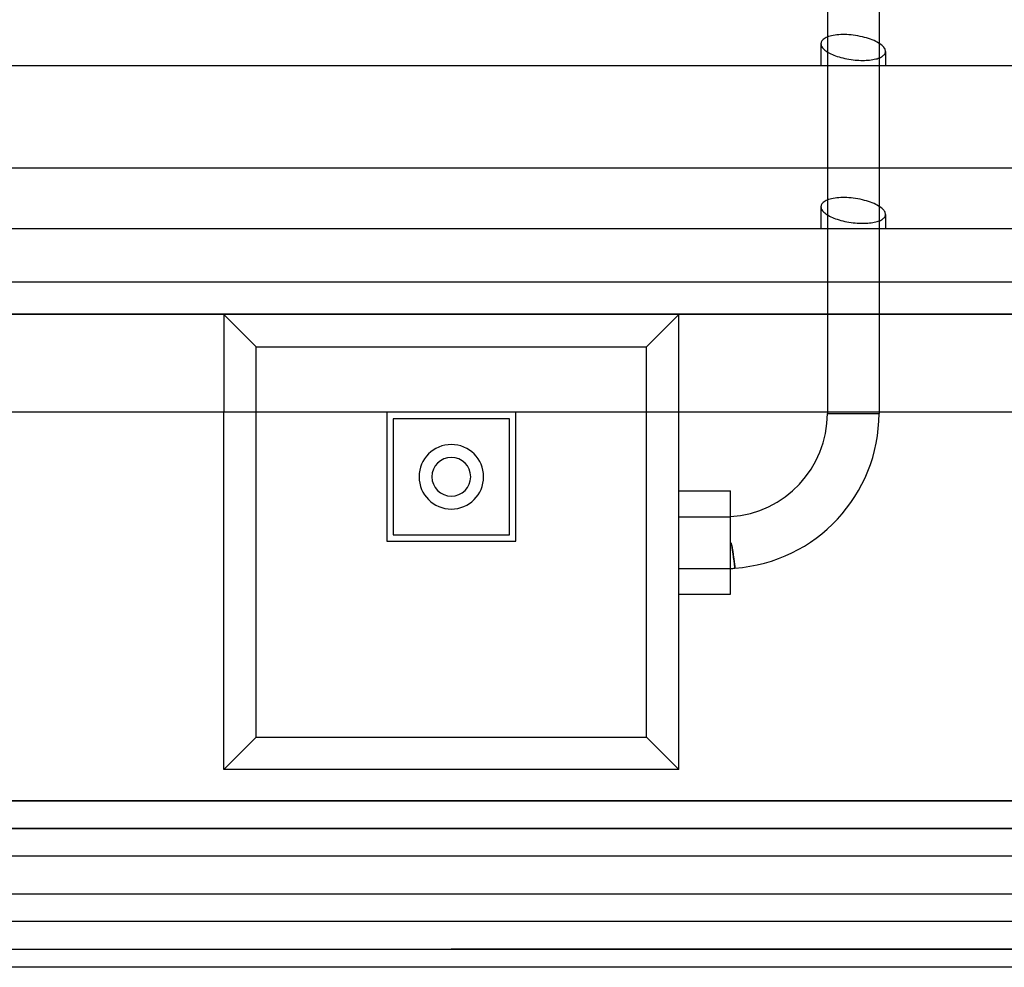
# Model space of a CAD drawing. Header units: millimetres. Extents: x -235 to 235, y -288 to 0.
# Tile 2 of 4: x -67 to 86, y -288 to -141. Entities that reach past the tile are written whole.
import ezdxf

# ---------------------------------------------------------------- set-up
doc = ezdxf.new("R2010")
doc.units = ezdxf.units.MM
doc.layers.add('HIDDEN', color=7, linetype='Continuous')
doc.layers.add('THICK', color=7, linetype='Continuous')

msp = doc.modelspace()

# ---------------------------------------------------------------- linework, layer by layer
at = {"layer": 'HIDDEN'}
for p, q in [((58.25, -44.44), (58.25, -202.2)), ((66.25, -44.44), (66.25, -202.2)), ((57.26, -144.79), (57.25, -144.92)), ((57.29, -144.67), (57.26, -144.79)), ((57.34, -144.56), (57.29, -144.67)), ((57.41, -144.44), (57.34, -144.56)), ((57.5, -144.34), (57.41, -144.44)), ((57.61, -144.23), (57.5, -144.34)), ((57.74, -144.14), (57.61, -144.23)), ((57.89, -144.05), (57.74, -144.14)), ((58.05, -143.96), (57.89, -144.05)), ((58.23, -143.88), (58.05, -143.96)), ((58.43, -143.8), (58.23, -143.88)), ((58.66, -143.74), (58.43, -143.8)), ((58.9, -143.67), (58.66, -143.74)), ((59.16, -143.62), (58.9, -143.67)), ((59.43, -143.57), (59.16, -143.62)), ((59.72, -143.54), (59.43, -143.57)), ((60.01, -143.51), (59.72, -143.54)), ((60.31, -143.49), (60.01, -143.51)), ((60.62, -143.49), (60.31, -143.49)), ((60.93, -143.49), (60.62, -143.49)), ((61.25, -143.5), (60.93, -143.49)), ((61.58, -143.51), (61.25, -143.5)), ((61.91, -143.54), (61.58, -143.51)), ((62.25, -143.58), (61.91, -143.54)), ((62.61, -143.63), (62.25, -143.58)), ((62.97, -143.69), (62.61, -143.63)), ((63.33, -143.76), (62.97, -143.69)), ((63.67, -143.83), (63.33, -143.76)), ((64.01, -143.92), (63.67, -143.83)), ((64.32, -144.01), (64.01, -143.92)), ((64.62, -144.1), (64.32, -144.01)), ((64.92, -144.2), (64.62, -144.1)), ((65.2, -144.31), (64.92, -144.2)), ((65.47, -144.43), (65.2, -144.31)), ((65.73, -144.55), (65.47, -144.43)), ((65.97, -144.67), (65.73, -144.55)), ((66.19, -144.8), (65.97, -144.67)), ((66.39, -144.93), (66.19, -144.8)), ((57.25, -144.91), (57.25, -148.28)), ((57.25, -144.92), (57.26, -145.04)), ((57.26, -145.04), (57.29, -145.16)), ((57.29, -145.16), (57.34, -145.28)), ((57.34, -145.28), (57.4, -145.4)), ((57.4, -145.4), (57.48, -145.52)), ((57.48, -145.52), (57.58, -145.64)), ((57.58, -145.64), (57.7, -145.76)), ((57.7, -145.76), (57.84, -145.88)), ((57.84, -145.88), (57.99, -146)), ((57.99, -146), (58.16, -146.12)), ((58.16, -146.12), (58.35, -146.24)), ((58.35, -146.24), (58.56, -146.35)), ((58.56, -146.35), (58.78, -146.47)), ((66.58, -145.07), (66.39, -144.93)), ((66.74, -145.2), (66.58, -145.07)), ((66.87, -145.33), (66.74, -145.2)), ((66.99, -145.46), (66.87, -145.33)), ((67.06, -145.57), (66.99, -145.46)), ((67.13, -145.67), (67.06, -145.57)), ((67.18, -145.78), (67.13, -145.67)), ((67.22, -145.89), (67.18, -145.78)), ((67.18, -146.41), (67.22, -146.31)), ((67.24, -145.99), (67.22, -145.89)), ((67.22, -146.31), (67.24, -146.21)), ((67.25, -146.1), (67.24, -145.99)), ((67.24, -146.21), (67.25, -146.1)), ((67.25, -146.1), (67.25, -148.28)), ((58.78, -146.47), (59.02, -146.57)), ((59.02, -146.57), (59.26, -146.68)), ((59.26, -146.68), (59.52, -146.77)), ((59.52, -146.77), (59.78, -146.86)), ((59.78, -146.86), (60.05, -146.95)), ((60.05, -146.95), (60.34, -147.03)), ((60.34, -147.03), (60.64, -147.11)), ((60.64, -147.11), (60.95, -147.18)), ((60.95, -147.18), (61.26, -147.25)), ((61.26, -147.25), (61.59, -147.3)), ((61.59, -147.3), (61.92, -147.35)), ((61.92, -147.35), (62.25, -147.4)), ((62.25, -147.4), (62.55, -147.43)), ((62.55, -147.43), (62.85, -147.45)), ((62.85, -147.45), (63.14, -147.47)), ((63.14, -147.47), (63.43, -147.48)), ((63.43, -147.48), (63.71, -147.48)), ((63.71, -147.48), (63.98, -147.48)), ((63.98, -147.48), (64.25, -147.47)), ((64.25, -147.47), (64.52, -147.46)), ((64.52, -147.46), (64.78, -147.43)), ((64.78, -147.43), (65.04, -147.4)), ((65.04, -147.4), (65.28, -147.37)), ((65.28, -147.37), (65.51, -147.32)), ((65.51, -147.32), (65.73, -147.27)), ((65.73, -147.27), (65.94, -147.22)), ((65.94, -147.22), (66.13, -147.16)), ((66.13, -147.16), (66.31, -147.09)), ((66.31, -147.09), (66.47, -147.02)), ((66.47, -147.02), (66.62, -146.95)), ((66.62, -146.95), (66.75, -146.87)), ((66.75, -146.87), (66.86, -146.79)), ((66.86, -146.79), (66.96, -146.7)), ((66.96, -146.7), (67.05, -146.61)), ((67.05, -146.61), (67.12, -146.51)), ((67.12, -146.51), (67.18, -146.41)), ((58.05, -169.21), (57.89, -169.3)), ((58.23, -169.13), (58.05, -169.21)), ((58.43, -169.05), (58.23, -169.13)), ((58.66, -168.99), (58.43, -169.05)), ((58.9, -168.92), (58.66, -168.99)), ((59.16, -168.87), (58.9, -168.92)), ((59.43, -168.82), (59.16, -168.87)), ((59.72, -168.79), (59.43, -168.82)), ((60.01, -168.76), (59.72, -168.79)), ((60.31, -168.74), (60.01, -168.76)), ((60.62, -168.74), (60.31, -168.74)), ((60.93, -168.74), (60.62, -168.74)), ((61.25, -168.75), (60.93, -168.74)), ((61.58, -168.76), (61.25, -168.75)), ((61.91, -168.79), (61.58, -168.76)), ((62.25, -168.83), (61.91, -168.79)), ((62.61, -168.88), (62.25, -168.83)), ((62.97, -168.94), (62.61, -168.88)), ((63.33, -169.01), (62.97, -168.94)), ((63.67, -169.08), (63.33, -169.01)), ((64.01, -169.17), (63.67, -169.08)), ((64.32, -169.26), (64.01, -169.17)), ((64.62, -169.35), (64.32, -169.26)), ((57.26, -170.04), (57.25, -170.17)), ((57.25, -170.16), (57.25, -173.53)), ((57.25, -170.17), (57.26, -170.29)), ((57.29, -169.92), (57.26, -170.04)), ((57.26, -170.29), (57.29, -170.41)), ((57.34, -169.81), (57.29, -169.92)), ((57.29, -170.41), (57.34, -170.53)), ((57.41, -169.69), (57.34, -169.81)), ((57.34, -170.53), (57.4, -170.65)), ((57.4, -170.65), (57.48, -170.77)), ((57.5, -169.59), (57.41, -169.69)), ((57.48, -170.77), (57.58, -170.89)), ((57.61, -169.48), (57.5, -169.59)), ((57.74, -169.39), (57.61, -169.48)), ((57.89, -169.3), (57.74, -169.39)), ((64.92, -169.45), (64.62, -169.35)), ((65.2, -169.56), (64.92, -169.45)), ((65.47, -169.68), (65.2, -169.56)), ((65.73, -169.8), (65.47, -169.68)), ((65.97, -169.92), (65.73, -169.8)), ((66.19, -170.05), (65.97, -169.92)), ((66.39, -170.18), (66.19, -170.05)), ((66.58, -170.32), (66.39, -170.18)), ((66.74, -170.45), (66.58, -170.32)), ((66.87, -170.58), (66.74, -170.45)), ((66.99, -170.71), (66.87, -170.58)), ((67.06, -170.82), (66.99, -170.71)), ((57.58, -170.89), (57.7, -171.01)), ((57.7, -171.01), (57.84, -171.13)), ((57.84, -171.13), (57.99, -171.25)), ((57.99, -171.25), (58.16, -171.37)), ((58.16, -171.37), (58.35, -171.49)), ((58.35, -171.49), (58.56, -171.6)), ((58.56, -171.6), (58.78, -171.72)), ((58.78, -171.72), (59.02, -171.82)), ((59.02, -171.82), (59.26, -171.93)), ((59.26, -171.93), (59.52, -172.02)), ((59.52, -172.02), (59.78, -172.11)), ((59.78, -172.11), (60.05, -172.2)), ((60.05, -172.2), (60.34, -172.28)), ((60.34, -172.28), (60.64, -172.36)), ((66.31, -172.34), (66.47, -172.27)), ((66.47, -172.27), (66.62, -172.2)), ((66.62, -172.2), (66.75, -172.12)), ((66.75, -172.12), (66.86, -172.04)), ((66.86, -172.04), (66.96, -171.95)), ((66.96, -171.95), (67.05, -171.86)), ((67.05, -171.86), (67.12, -171.76)), ((67.13, -170.92), (67.06, -170.82)), ((67.12, -171.76), (67.18, -171.66)), ((67.18, -171.03), (67.13, -170.92)), ((67.22, -171.14), (67.18, -171.03)), ((67.18, -171.66), (67.22, -171.56)), ((67.24, -171.24), (67.22, -171.14)), ((67.22, -171.56), (67.24, -171.46)), ((67.25, -171.35), (67.24, -171.24)), ((67.24, -171.46), (67.25, -171.35)), ((67.25, -171.35), (67.25, -173.53)), ((60.64, -172.36), (60.95, -172.43)), ((60.95, -172.43), (61.26, -172.5)), ((61.26, -172.5), (61.59, -172.55)), ((61.59, -172.55), (61.92, -172.6)), ((61.92, -172.6), (62.25, -172.65)), ((62.25, -172.65), (62.55, -172.68)), ((62.55, -172.68), (62.85, -172.7)), ((62.85, -172.7), (63.14, -172.72)), ((63.14, -172.72), (63.43, -172.73)), ((63.43, -172.73), (63.71, -172.73)), ((63.71, -172.73), (63.98, -172.73)), ((63.98, -172.73), (64.25, -172.72)), ((64.25, -172.72), (64.52, -172.71)), ((64.52, -172.71), (64.78, -172.68)), ((64.78, -172.68), (65.04, -172.65)), ((65.04, -172.65), (65.28, -172.62)), ((65.28, -172.62), (65.51, -172.57)), ((65.51, -172.57), (65.73, -172.52)), ((65.73, -172.52), (65.94, -172.47)), ((65.94, -172.47), (66.13, -172.41)), ((66.13, -172.41), (66.31, -172.34)), ((-197.4, -186.8), (0, -186.8)), ((0, -186.85), (-35.25, -186.85)), ((-35.25, -186.85), (-35.25, -202)), ((-35.25, -186.85), (-30.25, -191.85)), ((-35.25, -186.85), (-35.25, -186.85)), ((0, -186.8), (197.4, -186.8)), ((35.25, -186.85), (0, -186.85)), ((35.25, -186.85), (30.25, -191.85)), ((35.25, -186.85), (35.25, -186.85)), ((35.25, -202), (35.25, -186.85)), ((-30.25, -191.85), (30.25, -191.85)), ((-30.25, -252.35), (-30.25, -191.85)), ((30.25, -252.35), (30.25, -191.85)), ((-35.25, -257.35), (-35.25, -202)), ((-35.25, -202), (-35.25, -202)), ((-10, -202), (-10, -222)), ((-10, -202), (-10, -202)), ((10, -202), (10, -202)), ((10, -222), (10, -202)), ((35.25, -202), (35.25, -202)), ((35.25, -257.35), (35.25, -202)), ((58.25, -202.2), (62.25, -202.2)), ((58.25, -202.2), (62.25, -202.2)), ((62.25, -202.2), (66.25, -202.2)), ((62.25, -202.2), (66.25, -202.2)), ((-9, -203), (-9, -221)), ((-9, -203), (-9, -203)), ((9, -203), (-9, -203)), ((9, -203), (9, -203)), ((9, -221), (9, -203)), ((35.25, -214.2), (43.25, -214.2)), ((43.25, -218.2), (43.25, -214.2)), ((35.25, -218.2), (43.25, -218.2)), ((35.25, -218.2), (43.25, -218.2)), ((43.25, -226.2), (43.25, -218.2)), ((-9, -221), (-9, -221)), ((-9, -221), (9, -221)), ((9, -221), (9, -221)), ((-10, -222), (-10, -222)), ((-10, -222), (10, -222)), ((10, -222), (10, -222)), ((43.35, -222.34), (43.25, -222.19)), ((43.25, -222.19), (43.32, -222.28)), ((43.32, -222.28), (43.37, -222.4)), ((43.4, -222.52), (43.35, -222.34)), ((43.37, -222.4), (43.4, -222.52)), ((43.44, -222.7), (43.4, -222.52)), ((43.4, -222.52), (43.43, -222.65)), ((43.43, -222.65), (43.45, -222.77)), ((43.48, -222.88), (43.44, -222.7)), ((43.45, -222.77), (43.48, -222.9)), ((43.51, -223.06), (43.48, -222.88)), ((43.48, -222.9), (43.5, -223.02)), ((43.5, -223.02), (43.52, -223.13)), ((43.54, -223.23), (43.51, -223.06)), ((43.52, -223.13), (43.54, -223.25)), ((43.57, -223.4), (43.54, -223.23)), ((43.54, -223.25), (43.56, -223.37)), ((43.56, -223.37), (43.58, -223.49)), ((43.59, -223.58), (43.57, -223.4)), ((43.58, -223.49), (43.6, -223.61)), ((43.62, -223.75), (43.59, -223.58)), ((43.6, -223.61), (43.62, -223.73)), ((43.62, -223.73), (43.63, -223.84)), ((43.65, -223.93), (43.62, -223.75)), ((43.63, -223.84), (43.65, -223.96)), ((43.67, -224.09), (43.65, -223.93)), ((43.65, -223.96), (43.67, -224.07)), ((43.67, -224.07), (43.68, -224.18)), ((43.69, -224.25), (43.67, -224.09)), ((43.68, -224.18), (43.7, -224.29)), ((43.71, -224.41), (43.69, -224.25)), ((43.7, -224.29), (43.71, -224.39)), ((43.71, -224.39), (43.73, -224.49)), ((43.73, -224.55), (43.71, -224.41)), ((43.73, -224.49), (43.74, -224.59)), ((43.75, -224.69), (43.73, -224.55)), ((43.74, -224.59), (43.75, -224.68)), ((43.75, -224.68), (43.76, -224.78)), ((43.77, -224.83), (43.75, -224.69)), ((43.76, -224.78), (43.78, -224.87)), ((43.79, -224.96), (43.77, -224.83)), ((43.78, -224.87), (43.79, -224.96)), ((43.8, -225.09), (43.79, -224.96)), ((43.79, -224.96), (43.8, -225.05)), ((43.8, -225.05), (43.81, -225.14)), ((43.82, -225.22), (43.8, -225.09)), ((43.81, -225.14), (43.82, -225.22)), ((43.84, -225.33), (43.82, -225.22)), ((43.82, -225.22), (43.83, -225.3)), ((43.83, -225.3), (43.84, -225.38)), ((43.85, -225.44), (43.84, -225.33)), ((43.84, -225.38), (43.85, -225.45)), ((43.86, -225.55), (43.85, -225.44)), ((43.85, -225.45), (43.86, -225.52)), ((43.86, -225.52), (43.87, -225.59)), ((43.87, -225.64), (43.86, -225.55)), ((43.87, -225.59), (43.88, -225.65)), ((43.88, -225.72), (43.87, -225.64)), ((43.88, -225.65), (43.88, -225.7)), ((35.25, -226.2), (43.25, -226.2)), ((35.25, -226.2), (43.25, -226.2)), ((43.25, -230.2), (43.25, -226.2)), ((43.88, -225.7), (43.89, -225.76)), ((43.89, -225.8), (43.88, -225.72)), ((43.89, -225.76), (43.9, -225.81)), ((43.9, -225.87), (43.89, -225.8)), ((43.9, -225.81), (43.9, -225.86)), ((43.9, -225.86), (43.91, -225.9)), ((43.91, -225.93), (43.9, -225.87)), ((43.91, -225.9), (43.91, -225.94)), ((43.92, -225.99), (43.91, -225.93)), ((43.91, -225.94), (43.92, -225.98)), ((43.92, -225.98), (43.92, -226.01)), ((43.92, -226.03), (43.92, -225.99)), ((43.92, -226.01), (43.92, -226.04)), ((43.93, -226.07), (43.92, -226.03)), ((43.92, -226.04), (43.93, -226.07)), ((43.93, -226.1), (43.93, -226.07)), ((43.93, -226.07), (43.93, -226.09)), ((43.93, -226.09), (43.93, -226.11)), ((43.93, -226.12), (43.93, -226.1)), ((43.93, -226.11), (43.93, -226.12)), ((43.94, -226.14), (43.93, -226.12)), ((43.93, -226.12), (43.94, -226.13)), ((43.94, -226.13), (43.94, -226.14)), ((43.94, -226.14), (43.94, -226.14)), ((43.94, -226.14), (43.94, -226.14)), ((35.25, -230.2), (43.25, -230.2)), ((-35.25, -257.35), (-30.25, -252.35)), ((-30.25, -252.35), (30.25, -252.35)), ((35.25, -257.35), (30.25, -252.35)), ((35.25, -257.35), (-35.25, -257.35)), ((-35.25, -257.35), (-35.25, -257.35)), ((35.25, -257.35), (35.25, -257.35)), ((0, -262.2), (-157, -262.2)), ((157, -262.2), (0, -262.2)), ((-152.7, -266.5), (152.7, -266.5)), ((152.7, -280.9), (-152.7, -280.9)), ((-157, -285.2), (0, -285.2)), ((0, -285.2), (157, -285.2))]:
    msp.add_line(p, q, dxfattribs=at)
for centre, radius, start, end in [((42.25, -202.2), 16, 273.5833, 0), ((42.25, -202.2), 24, 274.0291, 0), ((0, -212), 5, 90, 270), ((0, -212), 5, 270, 90), ((0, -212), 3, 90, 180), ((0, -212), 3, 270, 90), ((0, -212), 3, 180, 270), ((43.25, -222.2), 4, 270, 279.8793)]:
    msp.add_arc(centre, radius, start, end, dxfattribs=at)
at = {"layer": 'THICK'}
for p, q in [((-216.2, -148.28), (0, -148.28)), ((0, -148.28), (216.2, -148.28)), ((-192.7, -164.12), (0, -164.12)), ((0, -164.12), (192.7, -164.12)), ((-216.2, -173.53), (0, -173.53)), ((0, -173.53), (216.2, -173.53)), ((-192.4, -181.8), (192.4, -181.8)), ((0, -186.8), (-197.4, -186.8)), ((197.4, -186.8), (0, -186.8)), ((0, -202), (-197.4, -202)), ((197.4, -202), (0, -202)), ((-157, -262.2), (0, -262.2)), ((0, -262.2), (157, -262.2)), ((152.7, -266.5), (-152.7, -266.5)), ((0, -270.8), (-157, -270.8)), ((157, -270.8), (0, -270.8)), ((-157, -276.6), (0, -276.6)), ((0, -276.6), (157, -276.6)), ((152.7, -280.9), (-152.7, -280.9)), ((-157, -285.2), (0, -285.2)), ((157, -285.2), (0, -285.2)), ((0, -288), (-157, -288)), ((157, -288), (0, -288))]:
    msp.add_line(p, q, dxfattribs=at)

doc.saveas('drawing.dxf')
